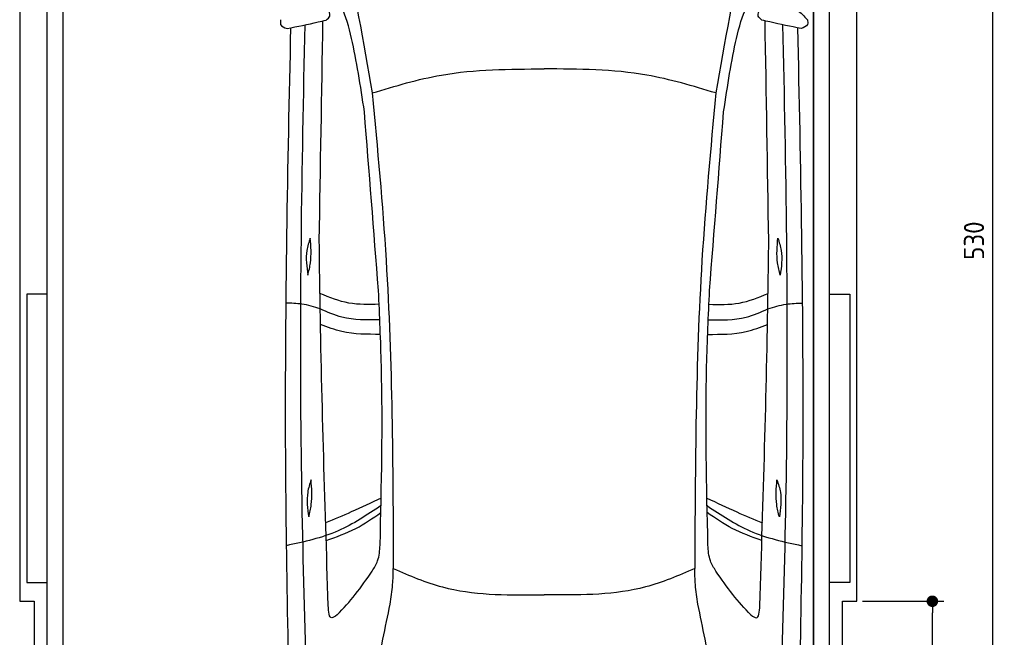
# Model space of a CAD drawing. Header units: millimetres. Extents: x -44 to 3387, y -1049 to 5649.
# Tile 2 of 3: x -24 to 3387, y 1251 to 3392. Entities that reach past the tile are written whole.
import ezdxf

# ---------------------------------------------------------------- set-up
doc = ezdxf.new("R2010")
doc.units = ezdxf.units.MM
for name, color, linetype in [('4', 3, 'Continuous'), ('5', 3, 'Continuous'), ('car', 1, 'Continuous')]:
    doc.layers.add(name, color=color, linetype=linetype)
doc.styles.get("Standard").update_dxf_attribs({"font": 'ISOCP.SHX'})
doc.dimstyles.new('GEN-ISO', dxfattribs={"dimscale": 20, "dimtxt": 3.5, "dimasz": 2, "dimexe": 2, "dimexo": 1, "dimgap": 1.5, "dimtad": 1, "dimdec": 1, "dimdsep": 46, "dimtxsty": 'Standard', "dimblk": 'PUNKT', "dimcen": 2, "dimclrd": 256, "dimclre": 256, "dimclrt": 2, "dimadec": 0, "dimazin": 0, "dimtp": 0.1, "dimtm": 0.1, "dimtfac": 0.71, "dimtdec": 1, "dimtmove": 2, "dimatfit": 3, "dimldrblk": 'PUNKT', "dimfxl": 0, "dimtolj": 1, "dimarcsym": 0})

# ---------------------------------------------------------------- blocks, each defined once
blk = doc.blocks.new('PUNKT')
at = {"layer": '4', "color": 0, "linetype": 'ByBlock'}
blk.add_line((-0.5, 0), (-1, 0), dxfattribs=at)
at = {"layer": '4', "color": 0, "linetype": 'ByBlock', "const_width": 0.5}
blk.add_lwpolyline([(-0.25, 0, 1), (0.25, 0, 1)], format="xyb", close=True, dxfattribs=at)
blk = doc.blocks.new('*D3')
at = {"layer": '5', "lineweight": -2}
for p, q in [((2896.4, 5275.8), (3387, 5275.8)), ((3347, 15.8), (3347, 5235.8)), ((2846.4, -24.2), (3387, -24.2))]:
    blk.add_line(p, q, dxfattribs=at)
at = {"layer": 'DEFPOINTS', "color": 0}
for p in [(2876.4, 5275.8), (3347, 5275.8), (2826.4, -24.2)]:
    blk.add_point(p, dxfattribs=at)
at = {"layer": '5', "lineweight": -2, "xscale": 40, "yscale": 40, "zscale": 40}
for p, rotation in [((3347, 5275.8), 90), ((3347, -24.2), 270)]:
    blk.add_blockref('PUNKT', p, dxfattribs=dict(at, rotation=rotation))
at = {"layer": '5', "color": 2, "insert": (3282, 2625.8), "char_height": 70, "attachment_point": 5, "rotation": 90}
blk.add_mtext('\\A1;530', dxfattribs=at)
blk = doc.blocks.new('*D6')
at = {"layer": '5', "lineweight": -2}
for p, q in [((2896.4, 1375.8), (3177.9, 1375.8)), ((3137.9, 15.8), (3137.9, 1335.8)), ((2846.4, -24.2), (3177.9, -24.2))]:
    blk.add_line(p, q, dxfattribs=at)
at = {"layer": 'DEFPOINTS', "color": 0}
for p in [(2876.4, 1375.8), (3137.9, 1375.8), (2826.4, -24.2)]:
    blk.add_point(p, dxfattribs=at)
at = {"layer": '5', "lineweight": -2, "xscale": 40, "yscale": 40, "zscale": 40}
for p, rotation in [((3137.9, 1375.8), 90), ((3137.9, -24.2), 270)]:
    blk.add_blockref('PUNKT', p, dxfattribs=dict(at, rotation=rotation))
at = {"layer": '5', "color": 2, "insert": (3072.9, 675.8), "char_height": 70, "attachment_point": 5, "rotation": 90}
blk.add_mtext('\\A1;140', dxfattribs=at)

msp = doc.modelspace()

# ---------------------------------------------------------------- linework, layer by layer
msp.add_lwpolyline([(2876.43, 5175.76), (2826.43, 5175.76), (2826.43, 5275.76), (26.43, 5275.76), (26.43, 5175.76), (-23.57, 5175.76), (-23.57, 1375.76), (26.43, 1375.76), (26.43, -24.24), (2826.43, -24.24), (2826.43, 1375.76), (2876.43, 1375.76)], close=True)
for points in [[(71.43, 5185.76), (126.43, 5185.76), (126.43, 5.76), (98.93, 5.76)], [(71.43, 225.76), (71.43, 5185.76)], [(126.43, 5.76), (2726.43, 5.76), (2726.43, 5185.76)], [(126.43, 5185.76), (126.43, 5.76)], [(2781.43, 5185.76), (2726.43, 5185.76), (2726.43, 5.76), (2753.93, 5.76)], [(2781.43, 225.76), (2781.43, 5185.76)], [(71.43, 2440.76), (1.43, 2440.76), (1.43, 1440.76), (71.43, 1440.76)], [(2781.43, 2440.76), (2851.43, 2440.76), (2851.43, 1440.76), (2781.43, 1440.76)]]:
    msp.add_lwpolyline(points)
at = {"layer": 'car'}
for p in [(1769.82, 1397.79), (1815.49, 1397.79)]:
    msp.add_line(p, (1792.66, 1397.8), dxfattribs=at)
for points in [[(1094.85, 3682.3), (1098.49, 3665.36), (1197.63, 3137.66)], [(2490.53, 3682.28), (2486.89, 3665.34), (2387.74, 3137.64)], [(2543.68, 3431.02), (2669.17, 3424.76), (2705.08, 3391.67)], [(1037.79, 3390.02), (1050.63, 3404.09), (1041.69, 3431.04)], [(2547.58, 3390), (2534.74, 3404.07), (2543.68, 3431.02)], [(880.29, 3391.7), (880.29, 3375.5), (902.51, 3360.7)], [(902.51, 3360.7), (1010.1, 3383.77), (1037.79, 3390.02)], [(2682.86, 3360.67), (2575.27, 3383.75), (2547.58, 3390)], [(2705.08, 3391.67), (2705.08, 3375.47), (2682.86, 3360.67)], [(1197.63, 3137.66), (1437.06, 3199.65), (1792.68, 3221.03)], [(2387.74, 3137.64), (2148.3, 3199.64), (1792.68, 3221.03)], [(1197.63, 3137.66), (1245.53, 2558.02), (1270.63, 1489)], [(2387.74, 3137.64), (2339.81, 2558.01), (2314.69, 1488.98)], [(1219.27, 2453.43), (1170.64, 3072.78)], [(2366.07, 2453.41), (2414.72, 3072.76)], [(982.78, 2634.86), (971.19, 2591.64), (974.65, 2506.35)], [(974.65, 2506.35), (983.65, 2548.8), (982.78, 2634.86)], [(2610.69, 2506.32), (2601.69, 2548.78), (2602.57, 2634.84)], [(2602.57, 2634.84), (2614.15, 2591.62), (2610.69, 2506.32)], [(1045.25, 1360.79), (1016.36, 2458.86), (1014.16, 2625.04)], [(2540.06, 1360.77), (2568.98, 2458.84), (2571.19, 2625.02)], [(1221.43, 2405.28), (1117.03, 2409.35), (1016.61, 2442.77)], [(1224.83, 1570.18), (1229.33, 2191.35), (1219.27, 2453.43)], [(2360.49, 1570.16), (2356.01, 2191.33), (2366.07, 2453.41)], [(2363.91, 2405.26), (2468.32, 2409.33), (2568.74, 2442.75)], [(1017.48, 2389.3), (953.78, 2405.72), (898.06, 2408.98)], [(1223.76, 2351.67), (1092.75, 2360.49), (1017.48, 2389.3)], [(2361.58, 2351.65), (2492.6, 2360.47), (2567.87, 2389.28)], [(2567.87, 2389.28), (2631.56, 2405.7), (2687.28, 2408.95)], [(1225.8, 2301.01), (1092.57, 2310.65), (1018.45, 2334.78)], [(2359.54, 2300.99), (2492.77, 2310.64), (2566.89, 2334.76)], [(985.67, 1796.75), (974.08, 1753.53), (977.54, 1668.23)], [(977.54, 1668.23), (986.54, 1710.69), (985.67, 1796.75)], [(2607.78, 1668.21), (2598.78, 1710.66), (2599.66, 1796.72)], [(2599.66, 1796.72), (2611.24, 1753.5), (2607.78, 1668.21)], [(1227.91, 1707.4), (1079.6, 1619.78), (899.66, 1568.36)], [(1228.44, 1733.41), (1124.93, 1685.32), (1036.17, 1648.17)], [(2356.88, 1733.39), (2460.39, 1685.3), (2549.15, 1648.15)], [(2357.41, 1707.39), (2505.72, 1619.76), (2685.66, 1568.34)], [(1038.08, 1586.69), (1140.54, 1628.07), (1227.4, 1683.31)], [(2547.24, 1586.67), (2444.78, 1628.05), (2357.92, 1683.29)], [(1197.18, 1480.17), (1216.26, 1516.11), (1224.83, 1570.18)], [(2388.13, 1480.16), (2369.06, 1516.09), (2360.49, 1570.16)], [(1259.64, 1365.84), (1268.35, 1433.48), (1270.63, 1489)], [(1270.63, 1489), (1440.67, 1425.32), (1769.82, 1397.79)], [(2314.69, 1488.98), (2144.64, 1425.31), (1815.49, 1397.79)], [(2325.67, 1365.82), (2316.97, 1433.47), (2314.69, 1488.98)], [(1169.41, 939.37), (1234.55, 1244.39), (1259.64, 1365.84)], [(2415.89, 939.35), (2350.76, 1244.38), (2325.67, 1365.82)], [(1075.86, 1328.34), (1057.52, 1318.14), (1045.25, 1360.79)], [(2509.45, 1328.32), (2527.79, 1318.12), (2540.06, 1360.77)]]:
    msp.add_spline(points, degree=3, dxfattribs=at)
for points, knots in [([(1170.64, 3072.78), (1156.96, 3162.25), (1128.02, 3351.6), (1083.77, 3473.78), (1028.97, 3509.85)], [0, 0, 0, 0, 271.1433691, 573.8124327, 573.8124327, 573.8124327, 573.8124327]), ([(2414.72, 3072.76), (2428.4, 3162.23), (2457.35, 3351.58), (2501.6, 3473.76), (2556.41, 3509.83)], [0, 0, 0, 0, 271.1433691, 573.8124327, 573.8124327, 573.8124327, 573.8124327]), ([(914.79, 3363.28), (903.86, 2884.2), (886.79, 1988.64), (907.82, 1093.13), (917.6, 676.67)], [283.9698587, 283.9698587, 283.9698587, 283.9698587, 1721.3370464, 2970.9050259, 2970.9050259, 2970.9050259, 2970.9050259]), ([(989.14, 593.65), (973.27, 1024.65), (939.16, 1951.24), (953.64, 2878.19), (965.43, 3374.01)], [0, 0, 0, 0, 1293.6136458, 2781.0913078, 2781.0913078, 2781.0913078, 2781.0913078]), ([(2596.15, 593.62), (2612.03, 1024.63), (2646.17, 1951.22), (2631.72, 2878.17), (2619.94, 3373.98)], [0, 0, 0, 0, 1293.6136458, 2781.0913078, 2781.0913078, 2781.0913078, 2781.0913078]), ([(2670.58, 3363.25), (2681.5, 2884.17), (2698.54, 1988.62), (2677.49, 1093.11), (2667.7, 676.65)], [283.9698587, 283.9698587, 283.9698587, 283.9698587, 1721.3370464, 2970.9050259, 2970.9050259, 2970.9050259, 2970.9050259]), ([(1075.86, 1328.34), (1097.78, 1351.28), (1141.74, 1399.04), (1178.41, 1452.7), (1197.18, 1480.17)], [34.3542142, 34.3542142, 34.3542142, 34.3542142, 129.366936, 229.0092112, 229.0092112, 229.0092112, 229.0092112]), ([(2509.45, 1328.32), (2487.53, 1351.26), (2443.58, 1399.03), (2406.91, 1452.69), (2388.13, 1480.16)], [34.3542142, 34.3542142, 34.3542142, 34.3542142, 129.366936, 229.0092112, 229.0092112, 229.0092112, 229.0092112])]:
    msp.add_open_spline(points, degree=3, knots=knots, dxfattribs=at)
for points in [[(1014.16, 2625.04), (1018.42, 2879.21), (1022.67, 3133.39), (1026.92, 3387.56)], [(2571.19, 2625.02), (2566.94, 2879.19), (2562.69, 3133.36), (2558.45, 3387.54)]]:
    msp.add_open_spline(points, degree=3, dxfattribs=at)

# ---------------------------------------------------------------- dimensions: what is measured, and where the dimension line sits
at = {"layer": '5'}
for base, p2, picture, middle in [((3347.03, 5275.76), (2876.43, 5275.76), '*D3', (3282.03, 2625.76)), ((3137.93, 1375.76), (2876.43, 1375.76), '*D6', (3072.93, 675.76))]:
    dim = msp.add_linear_dim(base=base, p1=(2826.43, -24.24), p2=p2, angle=270, dimstyle='GEN-ISO', override={"dimlfac": 0.1}, dxfattribs=at)
    dim.commit()
    dim.dimension.update_dxf_attribs({"geometry": picture, "text_midpoint": middle})

doc.saveas('drawing.dxf')
